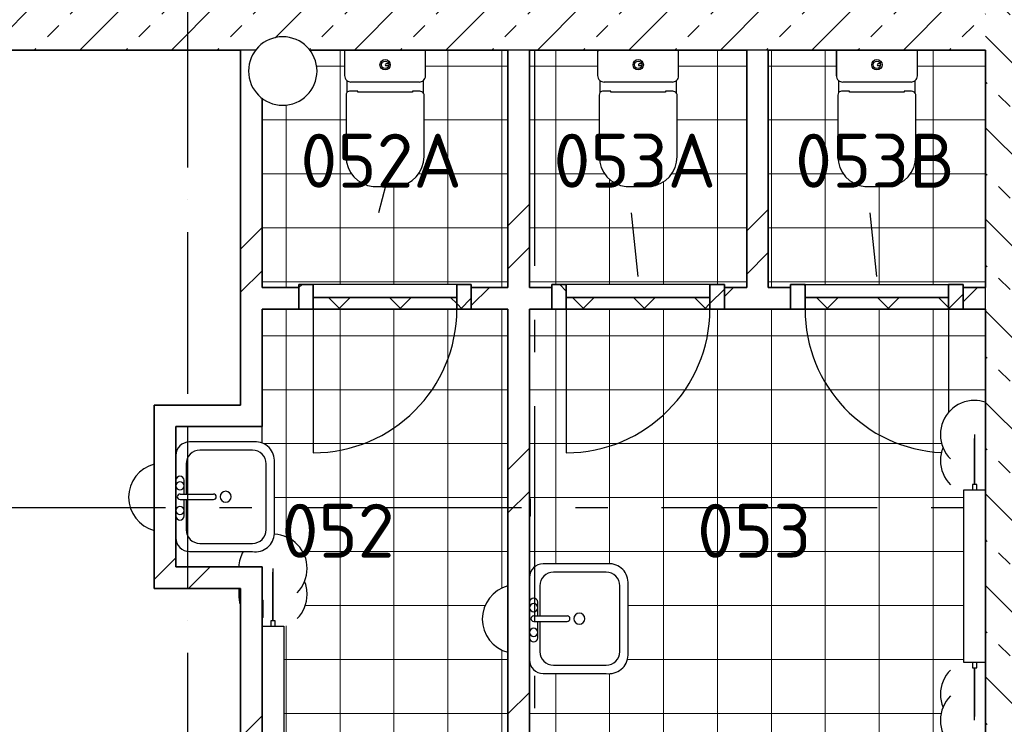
# Model space of a CAD drawing. Header units: millimetres. Extents: x -285236 to 84130, y -470 to 79511.
# Tile 166 of 192: x 4241 to 8806, y 51738 to 55003. Entities that reach past the tile are written whole.
import ezdxf

# ---------------------------------------------------------------- set-up
doc = ezdxf.new("R2010")
doc.units = ezdxf.units.MM
doc.linetypes.add('NLRS_stramien', pattern=[1650, 1000, -250, 150, -250])
doc.linetypes.add('SW_doorsnedelijn', pattern=[1950, 750, -150, 0, -150, 750, -150])
doc.layers.add('XREF', color=254, linetype='Continuous')
doc.styles.add('ISOCPEUR_1', font='isocpeur.ttf', dxfattribs={"height": 250})
pattern_1 = [(45, (-29374, 17038.6), (-565.685, 565.685), []), (45, (-29174, 17038.6), (-565.685, 565.685), [])]
pattern_2 = [(45, (-29374, 17038.6), (-565.685, 565.685), []), (45, (-29174, 17038.6), (-565.685, 565.685), [])]
pattern_3 = [(0, (-29773.96, 17038.63), (0, 250), []), (90, (-29773.96, 17038.63), (-250, 2e-14), [])]
pattern_4 = [(45, (-29773.96, 17038.63), (-141.42136, 141.42136), []), (135, (-29773.96, 17038.63), (-141.42136, -141.42136), [])]
pattern_5 = [(45, (-29773.96, 17038.63), (-141.42136, 141.42136), []), (135, (-29773.96, 17038.63), (-141.42136, -141.42136), [])]
pattern_6 = [(45, (-29773.96, 17038.63), (-141.42136, 141.42136), []), (135, (-29773.96, 17038.63), (-141.42136, -141.42136), [])]

msp = doc.modelspace()

# ---------------------------------------------------------------- hatches: boundary and pattern name
at = {"layer": 'XREF', "lineweight": 9}
h = msp.add_hatch(dxfattribs=at)
h.set_pattern_fill('FP_14', color=256, angle=45, style=0, pattern_type=2)
h.set_pattern_definition([(135, (8938.87, 54282.6), (-212.132, -212.132), []), (135, (8938.87, 54494.74), (-212.132, -212.132), [75, -75])])
h.paths.add_polyline_path([(8938.8696, 51052.6047), (8938.8696, 57512.6047), (8718.8696, 57512.6047), (8718.8696, 51052.6047)])
h = msp.add_hatch(dxfattribs=at)
h.set_pattern_fill('FP_10', color=256, angle=-315, style=0, pattern_type=2)
h.set_pattern_definition([(225, (2618.87, 55082.6), (212.132, -212.132), []), (225, (2406.74, 55082.6), (212.132, -212.132), [75, -75])])
h.paths.add_polyline_path([(5336.8323, 54862.6047), (5348.3147, 54877.5688), (5381.1929, 54902.7971), (5419.4803, 54918.6563), (5460.5679, 54924.0655), (5501.6554, 54918.6563), (5539.9429, 54902.7971), (5573.7882, 54876.3083), (5584.3034, 54862.6047), (8718.8696, 54862.6047), (8718.8696, 55082.6047), (2493.3696, 55082.6047), (2493.3696, 54862.6047), (5323.0863, 54862.6047)])
h.paths.add_polyline_path([(628.8696, 54862.6047), (838.3696, 54862.6047), (838.3696, 55082.6047), (286.3696, 55082.6047), (286.3696, 54862.6047), (408.8696, 54862.6047)])
h.paths.add_polyline_path([(-1376.1014, 54862.6047), (-1268.6304, 54862.6047), (-1268.6304, 55082.6047), (-1604.1304, 55082.6047), (-1604.1304, 54862.6047), (-1482.1304, 54862.6047)])
h.paths.add_polyline_path([(-3461.8181, 54862.6047), (-3359.1304, 54862.6047), (-3359.1304, 55082.6047), (-3481.1304, 55082.6047), (-3481.1304, 54862.6047)])
h = msp.add_hatch(dxfattribs=at)
h.set_pattern_fill('FP_8', color=256, angle=45, style=0, pattern_type=2)
h.set_pattern_definition(pattern_1)
h.paths.add_polyline_path([(5305.4132, 53117.6047), (5364.8696, 53117.6047), (5364.8696, 54640.3593), (5348.3147, 54653.0623), (5323.0863, 54685.9405), (5307.2271, 54724.228), (5301.8179, 54765.3155), (5307.2271, 54806.4031), (5323.0863, 54844.6905), (5336.8323, 54862.6047), (5264.8696, 54862.6047), (5264.8696, 53117.6047)])
h = msp.add_hatch(dxfattribs=at)
h.set_pattern_fill('FP_111', color=256, style=0, pattern_type=2)
h.set_pattern_definition(pattern_3)
h.paths.add_polyline_path([(5573.6197, 51052.6047), (6504.8696, 51052.6047), (6504.8696, 52072.0898), (6503.5321, 52072.2659), (6465.2447, 52088.1251), (6432.3665, 52113.3534), (6407.1381, 52146.2316), (6391.2789, 52184.5191), (6385.8697, 52225.6066), (6391.2789, 52266.6941), (6407.1381, 52304.9816), (6432.3665, 52337.8598), (6465.2447, 52363.0881), (6504.8696, 52379.7195), (6504.8696, 53662.6047), (5364.8696, 53662.6047), (5364.8696, 53041.3342), (5381.4212, 53033.2512), (5397.732, 53019.7097), (5410.3802, 53002.6967), (5418.6489, 52983.1763), (5422.0696, 52962.2546), (5422.0696, 52617.9709), (5455.9572, 52613.5096), (5494.2447, 52597.6504), (5527.1229, 52572.422), (5552.7402, 52538.6047), (5568.5181, 52498.9188), (5573.6197, 52460.1688), (5568.2104, 52419.0813), (5560.3766, 52400.1688), (5568.2104, 52381.2563), (5573.6197, 52340.1688), (5568.2104, 52299.0813), (5552.3512, 52260.7938), (5527.1229, 52227.9156), (5494.2447, 52202.6873), (5464.8697, 52190.5198), (5464.8697, 51406.5827), (5494.2447, 51394.4151), (5527.1229, 51369.1868), (5552.3512, 51336.3086), (5568.5181, 51295.6836), (5573.6197, 51256.9336), (5568.2104, 51215.8461), (5560.3766, 51196.9336), (5568.2104, 51178.0211), (5573.6197, 51136.9336), (5568.2104, 51095.8461), (5552.3512, 51057.5586), (5548.5499, 51052.6047), (5571.8696, 51052.6047)])
h.paths.add_polyline_path([(8306.4268, 51052.6047), (8718.8696, 51052.6047), (8718.8696, 51607.5119), (8709.9572, 51603.8203), (8668.8697, 51598.411), (8627.7821, 51603.8203), (8589.4947, 51619.6795), (8556.6165, 51644.9078), (8531.3881, 51677.786), (8515.5289, 51716.0735), (8510.1197, 51757.161), (8515.5289, 51798.2485), (8523.3627, 51817.161), (8515.5289, 51836.0735), (8510.1197, 51877.161), (8515.5289, 51918.2485), (8531.3881, 51956.536), (8556.6165, 51989.4142), (8589.4947, 52014.6425), (8618.8697, 52026.81), (8618.8697, 52810.7472), (8589.4947, 52822.9147), (8556.6165, 52848.143), (8531.3881, 52881.0212), (8515.5289, 52919.3087), (8510.1197, 52960.3962), (8515.5289, 53001.4837), (8523.3627, 53020.3962), (8515.468, 53039.7712), (8510.1197, 53080.3962), (8515.5289, 53121.4837), (8531.3881, 53159.7712), (8556.6165, 53192.6494), (8589.4947, 53217.8777), (8627.7821, 53233.7369), (8668.8697, 53239.1462), (8709.9572, 53233.7369), (8718.8696, 53230.0453), (8718.8696, 53662.6047), (6604.8696, 53662.6047), (6604.8696, 52782.6047), (6609.8697, 52782.6047), (6609.8697, 52702.6047), (6604.8697, 52702.6047), (6604.8696, 52418.1047), (6607.0334, 52434.5397), (6613.377, 52449.8547), (6623.4684, 52463.006), (6636.6196, 52473.0973), (6651.9346, 52479.441), (6668.3696, 52481.6047), (6983.8826, 52481.6047), (7002.3719, 52477.554), (7021.4212, 52468.2512), (7037.732, 52454.7097), (7050.3802, 52437.6967), (7058.6489, 52418.1763), (7062.0696, 52397.2546), (7062.0696, 52057.9547), (7058.6489, 52037.0331), (7050.3802, 52017.5127), (7037.732, 52000.4997), (7021.4212, 51986.9581), (7002.3719, 51977.6554), (6981.6635, 51973.1185), (6960.4696, 51973.6047), (6668.3696, 51973.6047), (6651.9346, 51975.7684), (6636.6196, 51982.1121), (6623.4684, 51992.2034), (6613.377, 52005.3547), (6607.0334, 52020.6697), (6604.8696, 52037.1047), (6604.8696, 51052.6047), (7950.3125, 51052.6047), (7950.3125, 51154.2047), (7975.7125, 51154.2047), (8004.0499, 51189.9866), (8040.5632, 51217.375), (8082.8463, 51234.565), (8128.1125, 51240.4237), (8173.3787, 51234.565), (8215.6617, 51217.375), (8252.1751, 51189.9866), (8280.5125, 51154.2047), (8306.4268, 51154.2047)])
h.paths.add_polyline_path([(5364.8696, 53762.6047), (5534.8696, 53762.6047), (5534.8696, 53776.6047), (6334.8696, 53776.6047), (6334.8696, 53762.6047), (6504.8696, 53762.6047), (6504.8696, 54862.6047), (6116.7818, 54862.5058), (6122.595, 54858.0129), (6122.7268, 54856.8872), (6121.8435, 54736.721), (6118.02, 54727.7745), (6113.3527, 54721.9187), (6112.5477, 54721.0336), (6112.5477, 54663.2845), (6115.6616, 54654.3696), (6115.6616, 54369.1976), (6111.502, 54335.3858), (6099.2714, 54303.5904), (6079.699, 54275.7074), (6053.952, 54253.3996), (6023.566, 54237.9975), (5990.3529, 54230.4194), (5879.6135, 54230.4194), (5846.3791, 54238.0195), (5815.9781, 54253.4491), (5790.224, 54275.7877), (5770.6529, 54303.7029), (5758.4321, 54335.5297), (5754.2906, 54369.3696), (5754.6609, 54658.4071), (5757.5494, 54665.948), (5757.4433, 54721.9187), (5753.0129, 54726.6699), (5749.7331, 54732.2052), (5747.764, 54737.8334), (5747.0126, 54744.5076), (5747.9666, 54859.6047), (5752.9916, 54862.6047), (5584.3034, 54862.6047), (5598.0494, 54844.6905), (5613.9086, 54806.4031), (5619.3179, 54765.3155), (5613.9086, 54724.228), (5598.0494, 54685.9405), (5572.8211, 54653.0623), (5539.9429, 54627.834), (5501.6554, 54611.9748), (5460.5679, 54606.5655), (5419.4803, 54611.9748), (5381.1929, 54627.834), (5364.8696, 54640.3593), (5364.8696, 54122.9948)])
h.paths.add_polyline_path([(7508.3696, 53762.6047), (7611.8696, 53762.6047), (7611.8696, 54862.6047), (7290.2818, 54862.5058), (7296.095, 54858.0129), (7296.2268, 54856.8872), (7295.3435, 54736.721), (7291.52, 54727.7745), (7286.8527, 54721.9187), (7286.0477, 54721.0336), (7286.0477, 54663.2845), (7289.1616, 54654.3696), (7289.1616, 54369.1976), (7285.002, 54335.3858), (7272.7714, 54303.5904), (7253.199, 54275.7074), (7227.452, 54253.3996), (7197.066, 54237.9975), (7163.8529, 54230.4194), (7053.1135, 54230.4194), (7019.8791, 54238.0195), (6989.4781, 54253.4491), (6963.724, 54275.7877), (6944.1529, 54303.7029), (6931.9321, 54335.5297), (6927.7906, 54369.3696), (6928.1609, 54658.4071), (6931.0494, 54665.948), (6930.9433, 54721.9187), (6926.5129, 54726.6699), (6923.2331, 54732.2052), (6921.264, 54737.8334), (6920.5126, 54744.5076), (6921.4666, 54859.6047), (6926.4916, 54862.6047), (6604.8696, 54862.6047), (6604.8696, 53762.6047), (6708.3696, 53762.6047), (6708.3696, 53776.6047), (7508.3696, 53776.6047)])
h.paths.add_polyline_path([(7711.8696, 53762.6047), (7815.3696, 53762.6047), (7815.3696, 53776.6047), (8615.3696, 53776.6047), (8615.3696, 53762.6047), (8718.8696, 53762.6047), (8718.8696, 54862.6047), (8397.2818, 54862.5058), (8403.095, 54858.0129), (8403.2268, 54856.8872), (8402.3435, 54736.721), (8398.52, 54727.7745), (8393.8527, 54721.9187), (8393.0477, 54721.0336), (8393.0477, 54663.2845), (8396.1616, 54654.3696), (8396.1616, 54369.1976), (8392.002, 54335.3858), (8379.7714, 54303.5904), (8360.199, 54275.7074), (8334.452, 54253.3996), (8304.066, 54237.9975), (8270.8529, 54230.4194), (8160.1135, 54230.4194), (8126.8791, 54238.0195), (8096.4781, 54253.4491), (8070.724, 54275.7877), (8051.1529, 54303.7029), (8038.9321, 54335.5297), (8034.7906, 54369.3696), (8035.1609, 54658.4071), (8038.0494, 54665.948), (8037.9433, 54721.9187), (8033.5129, 54726.6699), (8030.2331, 54732.2052), (8028.264, 54737.8334), (8027.5126, 54744.5076), (8028.4666, 54859.6047), (8033.4916, 54862.6047), (7711.8696, 54862.6047), (7711.8696, 53776.6047)])
h = msp.add_hatch(dxfattribs=at)
h.set_pattern_fill('FP_111', color=256, style=0, pattern_type=2)
h.set_pattern_definition(pattern_3)
h.paths.add_polyline_path([(5573.6197, 51052.6047), (6504.8696, 51052.6047), (6504.8696, 52072.0898), (6503.5321, 52072.2659), (6465.2447, 52088.1251), (6432.3665, 52113.3534), (6407.1381, 52146.2316), (6391.2789, 52184.5191), (6385.8697, 52225.6066), (6391.2789, 52266.6941), (6407.1381, 52304.9816), (6432.3665, 52337.8598), (6465.2447, 52363.0881), (6504.8696, 52379.7195), (6504.8696, 53662.6047), (5364.8696, 53662.6047), (5364.8696, 53041.3342), (5381.4212, 53033.2512), (5397.732, 53019.7097), (5410.3802, 53002.6967), (5418.6489, 52983.1763), (5422.0696, 52962.2546), (5422.0696, 52617.9709), (5455.9572, 52613.5096), (5494.2447, 52597.6504), (5527.1229, 52572.422), (5552.7402, 52538.6047), (5568.5181, 52498.9188), (5573.6197, 52460.1688), (5568.2104, 52419.0813), (5560.3766, 52400.1688), (5568.2104, 52381.2563), (5573.6197, 52340.1688), (5568.2104, 52299.0813), (5552.3512, 52260.7938), (5527.1229, 52227.9156), (5494.2447, 52202.6873), (5464.8697, 52190.5198), (5464.8697, 51406.5827), (5494.2447, 51394.4151), (5527.1229, 51369.1868), (5552.3512, 51336.3086), (5568.5181, 51295.6836), (5573.6197, 51256.9336), (5568.2104, 51215.8461), (5560.3766, 51196.9336), (5568.2104, 51178.0211), (5573.6197, 51136.9336), (5568.2104, 51095.8461), (5552.3512, 51057.5586), (5548.5499, 51052.6047), (5571.8696, 51052.6047)])
h.paths.add_polyline_path([(8306.4268, 51052.6047), (8718.8696, 51052.6047), (8718.8696, 51607.5119), (8709.9572, 51603.8203), (8668.8697, 51598.411), (8627.7821, 51603.8203), (8589.4947, 51619.6795), (8556.6165, 51644.9078), (8531.3881, 51677.786), (8515.5289, 51716.0735), (8510.1197, 51757.161), (8515.5289, 51798.2485), (8523.3627, 51817.161), (8515.5289, 51836.0735), (8510.1197, 51877.161), (8515.5289, 51918.2485), (8531.3881, 51956.536), (8556.6165, 51989.4142), (8589.4947, 52014.6425), (8618.8697, 52026.81), (8618.8697, 52810.7472), (8589.4947, 52822.9147), (8556.6165, 52848.143), (8531.3881, 52881.0212), (8515.5289, 52919.3087), (8510.1197, 52960.3962), (8515.5289, 53001.4837), (8523.3627, 53020.3962), (8515.468, 53039.7712), (8510.1197, 53080.3962), (8515.5289, 53121.4837), (8531.3881, 53159.7712), (8556.6165, 53192.6494), (8589.4947, 53217.8777), (8627.7821, 53233.7369), (8668.8697, 53239.1462), (8709.9572, 53233.7369), (8718.8696, 53230.0453), (8718.8696, 53662.6047), (6604.8696, 53662.6047), (6604.8696, 52782.6047), (6609.8697, 52782.6047), (6609.8697, 52702.6047), (6604.8697, 52702.6047), (6604.8696, 52418.1047), (6607.0334, 52434.5397), (6613.377, 52449.8547), (6623.4684, 52463.006), (6636.6196, 52473.0973), (6651.9346, 52479.441), (6668.3696, 52481.6047), (6983.8826, 52481.6047), (7002.3719, 52477.554), (7021.4212, 52468.2512), (7037.732, 52454.7097), (7050.3802, 52437.6967), (7058.6489, 52418.1763), (7062.0696, 52397.2546), (7062.0696, 52057.9547), (7058.6489, 52037.0331), (7050.3802, 52017.5127), (7037.732, 52000.4997), (7021.4212, 51986.9581), (7002.3719, 51977.6554), (6981.6635, 51973.1185), (6960.4696, 51973.6047), (6668.3696, 51973.6047), (6651.9346, 51975.7684), (6636.6196, 51982.1121), (6623.4684, 51992.2034), (6613.377, 52005.3547), (6607.0334, 52020.6697), (6604.8696, 52037.1047), (6604.8696, 51052.6047), (7950.3125, 51052.6047), (7950.3125, 51154.2047), (7975.7125, 51154.2047), (8004.0499, 51189.9866), (8040.5632, 51217.375), (8082.8463, 51234.565), (8128.1125, 51240.4237), (8173.3787, 51234.565), (8215.6617, 51217.375), (8252.1751, 51189.9866), (8280.5125, 51154.2047), (8306.4268, 51154.2047)])
h.paths.add_polyline_path([(5364.8696, 53762.6047), (5534.8696, 53762.6047), (5534.8696, 53776.6047), (6334.8696, 53776.6047), (6334.8696, 53762.6047), (6504.8696, 53762.6047), (6504.8696, 54862.6047), (6116.7818, 54862.5058), (6122.595, 54858.0129), (6122.7268, 54856.8872), (6121.8435, 54736.721), (6118.02, 54727.7745), (6113.3527, 54721.9187), (6112.5477, 54721.0336), (6112.5477, 54663.2845), (6115.6616, 54654.3696), (6115.6616, 54369.1976), (6111.502, 54335.3858), (6099.2714, 54303.5904), (6079.699, 54275.7074), (6053.952, 54253.3996), (6023.566, 54237.9975), (5990.3529, 54230.4194), (5879.6135, 54230.4194), (5846.3791, 54238.0195), (5815.9781, 54253.4491), (5790.224, 54275.7877), (5770.6529, 54303.7029), (5758.4321, 54335.5297), (5754.2906, 54369.3696), (5754.6609, 54658.4071), (5757.5494, 54665.948), (5757.4433, 54721.9187), (5753.0129, 54726.6699), (5749.7331, 54732.2052), (5747.764, 54737.8334), (5747.0126, 54744.5076), (5747.9666, 54859.6047), (5752.9916, 54862.6047), (5584.3034, 54862.6047), (5598.0494, 54844.6905), (5613.9086, 54806.4031), (5619.3179, 54765.3155), (5613.9086, 54724.228), (5598.0494, 54685.9405), (5572.8211, 54653.0623), (5539.9429, 54627.834), (5501.6554, 54611.9748), (5460.5679, 54606.5655), (5419.4803, 54611.9748), (5381.1929, 54627.834), (5364.8696, 54640.3593), (5364.8696, 54122.9948)])
h.paths.add_polyline_path([(7508.3696, 53762.6047), (7611.8696, 53762.6047), (7611.8696, 54862.6047), (7290.2818, 54862.5058), (7296.095, 54858.0129), (7296.2268, 54856.8872), (7295.3435, 54736.721), (7291.52, 54727.7745), (7286.8527, 54721.9187), (7286.0477, 54721.0336), (7286.0477, 54663.2845), (7289.1616, 54654.3696), (7289.1616, 54369.1976), (7285.002, 54335.3858), (7272.7714, 54303.5904), (7253.199, 54275.7074), (7227.452, 54253.3996), (7197.066, 54237.9975), (7163.8529, 54230.4194), (7053.1135, 54230.4194), (7019.8791, 54238.0195), (6989.4781, 54253.4491), (6963.724, 54275.7877), (6944.1529, 54303.7029), (6931.9321, 54335.5297), (6927.7906, 54369.3696), (6928.1609, 54658.4071), (6931.0494, 54665.948), (6930.9433, 54721.9187), (6926.5129, 54726.6699), (6923.2331, 54732.2052), (6921.264, 54737.8334), (6920.5126, 54744.5076), (6921.4666, 54859.6047), (6926.4916, 54862.6047), (6604.8696, 54862.6047), (6604.8696, 53762.6047), (6708.3696, 53762.6047), (6708.3696, 53776.6047), (7508.3696, 53776.6047)])
h.paths.add_polyline_path([(7711.8696, 53762.6047), (7815.3696, 53762.6047), (7815.3696, 53776.6047), (8615.3696, 53776.6047), (8615.3696, 53762.6047), (8718.8696, 53762.6047), (8718.8696, 54862.6047), (8397.2818, 54862.5058), (8403.095, 54858.0129), (8403.2268, 54856.8872), (8402.3435, 54736.721), (8398.52, 54727.7745), (8393.8527, 54721.9187), (8393.0477, 54721.0336), (8393.0477, 54663.2845), (8396.1616, 54654.3696), (8396.1616, 54369.1976), (8392.002, 54335.3858), (8379.7714, 54303.5904), (8360.199, 54275.7074), (8334.452, 54253.3996), (8304.066, 54237.9975), (8270.8529, 54230.4194), (8160.1135, 54230.4194), (8126.8791, 54238.0195), (8096.4781, 54253.4491), (8070.724, 54275.7877), (8051.1529, 54303.7029), (8038.9321, 54335.5297), (8034.7906, 54369.3696), (8035.1609, 54658.4071), (8038.0494, 54665.948), (8037.9433, 54721.9187), (8033.5129, 54726.6699), (8030.2331, 54732.2052), (8028.264, 54737.8334), (8027.5126, 54744.5076), (8028.4666, 54859.6047), (8033.4916, 54862.6047), (7711.8696, 54862.6047), (7711.8696, 53776.6047)])
h = msp.add_hatch(dxfattribs=at)
h.set_pattern_fill('FP_6', color=256, angle=45, style=0, pattern_type=2)
h.set_pattern_definition([(45, (-29374, 17038.6), (-565.685, 565.685), []), (45, (-29174, 17038.6), (-565.685, 565.685), [])])
h.paths.add_polyline_path([(6557.8748, 51052.6047), (6604.8696, 51052.6047), (6604.8696, 54862.6047), (6504.8696, 54862.6047), (6504.8696, 51052.6047)])
h = msp.add_hatch(dxfattribs=at)
h.set_pattern_fill('FP_6', color=256, angle=45, style=0, pattern_type=2)
h.set_pattern_definition(pattern_2)
h.paths.add_polyline_path([(7611.8696, 53762.6047), (7711.8696, 53762.6047), (7711.8696, 54862.6047), (7611.8696, 54862.6047), (7611.8696, 54709.6618)])
h = msp.add_hatch(dxfattribs=at)
h.set_pattern_fill('FP_8', color=256, angle=45, style=0, pattern_type=2)
h.set_pattern_definition(pattern_1)
h.paths.add_polyline_path([(7508.3696, 53662.6047), (7815.3696, 53662.6047), (7815.3696, 53762.6047), (7508.3696, 53762.6047), (7508.3696, 53716.6047)])
h.paths.add_polyline_path([(6708.3696, 53662.6047), (6708.3696, 53762.6047), (6604.8696, 53762.6047), (6604.8696, 53662.6047)])
h.paths.add_polyline_path([(8718.8696, 53662.6047), (8718.8696, 53762.6047), (8615.3696, 53762.6047), (8615.3696, 53662.6047)])
h.paths.add_polyline_path([(6334.8696, 53662.6047), (6504.8696, 53662.6047), (6504.8696, 53762.6047), (6334.8696, 53762.6047), (6334.8696, 53716.6047)])
h.paths.add_polyline_path([(5364.8696, 53662.6047), (5534.8696, 53662.6047), (5534.8696, 53762.6047), (5364.8696, 53762.6047), (5364.8696, 53716.6047)])
h = msp.add_hatch(dxfattribs=at)
h.set_pattern_fill('FP_156', color=256, angle=180, style=0, pattern_type=2)
h.set_pattern_definition(pattern_4)
h.paths.add_polyline_path([(6267.8696, 53662.6047), (6334.8696, 53662.6047), (6334.8696, 53776.6047), (6267.8696, 53776.6047), (6267.8696, 53716.6047)])
h.paths.add_polyline_path([(5601.8696, 53662.6047), (5601.8696, 53776.6047), (5534.8696, 53776.6047), (5534.8696, 53662.6047)])
h = msp.add_hatch(dxfattribs=at)
h.set_pattern_fill('FP_229', color=256, angle=180, style=0, pattern_type=2)
h.set_pattern_definition(pattern_6)
h.paths.add_polyline_path([(7508.3696, 53662.6047), (7508.3696, 53776.6047), (7441.3696, 53776.6047), (7441.3696, 53662.6047)])
h.paths.add_polyline_path([(6775.3696, 53662.6047), (6775.3696, 53776.6047), (6708.3696, 53776.6047), (6708.3696, 53662.6047)])
h = msp.add_hatch(dxfattribs=at)
h.set_pattern_fill('FP_157', color=256, style=0, pattern_type=2)
h.set_pattern_definition(pattern_5)
h.paths.add_polyline_path([(8548.3696, 53662.6047), (8615.3696, 53662.6047), (8615.3696, 53776.6047), (8548.3696, 53776.6047), (8548.3696, 53716.6047)])
h.paths.add_polyline_path([(7882.3696, 53662.6047), (7882.3696, 53776.6047), (7815.3696, 53776.6047), (7815.3696, 53662.6047)])
h = msp.add_hatch(dxfattribs=at)
h.set_pattern_fill('FP_156', color=256, angle=180, style=0, pattern_type=2)
h.set_pattern_definition(pattern_4)
h.paths.add_polyline_path([(6267.8696, 53662.6047), (6267.8696, 53716.6047), (5601.8696, 53716.6047), (5601.8696, 53662.6047), (5722.9004, 53662.6047)])
h = msp.add_hatch(dxfattribs=at)
h.set_pattern_fill('FP_229', color=256, angle=180, style=0, pattern_type=2)
h.set_pattern_definition(pattern_6)
h.paths.add_polyline_path([(7441.3696, 53662.6047), (7441.3696, 53716.6047), (6775.3696, 53716.6047), (6775.3696, 53662.6047)])
h = msp.add_hatch(dxfattribs=at)
h.set_pattern_fill('FP_157', color=256, style=0, pattern_type=2)
h.set_pattern_definition(pattern_5)
h.paths.add_polyline_path([(8227.8237, 53662.6047), (8548.3696, 53662.6047), (8548.3696, 53716.6047), (7882.3696, 53716.6047), (7882.3696, 53662.6047)])
h = msp.add_hatch(dxfattribs=at)
h.set_pattern_fill('FP_6', color=256, angle=45, style=0, pattern_type=2)
h.set_pattern_definition(pattern_2)
h.paths.add_polyline_path([(4964.8696, 52367.6047), (4964.8696, 53117.6047), (4864.8696, 53117.6047), (4864.8696, 52367.6047), (4887.926, 52367.6047)])
h = msp.add_hatch(dxfattribs=at)
h.set_pattern_fill('FP_7', color=256, angle=45, style=0, pattern_type=2)
h.set_pattern_definition(pattern_2)
h.paths.add_polyline_path([(4964.8696, 52367.6047), (5364.8696, 52367.6047), (5364.8696, 52467.6047), (4964.8696, 52467.6047)])
h = msp.add_hatch(dxfattribs=at)
h.set_pattern_fill('FP_6', color=256, angle=45, style=0, pattern_type=2)
h.set_pattern_definition(pattern_2)
h.paths.add_polyline_path([(5264.8696, 51052.6047), (5364.8696, 51052.6047), (5364.8696, 52367.6047), (5264.8696, 52367.6047), (5264.8696, 51173.5931)])

# ---------------------------------------------------------------- linework, layer by layer
at = {"layer": 'XREF', "linetype": 'SW_doorsnedelijn'}
msp.add_line((5018.9134, 78470.2365), (5018.9134, 9889.9349), dxfattribs=at)
at = {"layer": 'XREF', "linetype": 'NLRS_stramien'}
for p, q in [((6627.8696, 77962.7572), (6627.8696, 8370.0218)), ((-47232.6128, 52742.6047), (64223.889, 52742.6047))]:
    msp.add_line(p, q, dxfattribs=at)
at = {"layer": 'XREF', "lineweight": 35}
for p, q in [((2493.3696, 54862.6047), (5264.8696, 54862.6047)), ((5264.8696, 54862.6047), (5264.8696, 53217.6047)), ((5584.3034, 54862.6047), (6504.8696, 54862.6047)), ((6504.8696, 54862.6047), (6504.8696, 53762.6047)), ((6604.8696, 54862.6047), (7611.8696, 54862.6047)), ((6604.8696, 53762.6047), (6604.8696, 54862.6047)), ((7611.8696, 54862.6047), (7611.8696, 53762.6047)), ((7711.8696, 54862.6047), (8718.8696, 54862.6047)), ((7711.8696, 53762.6047), (7711.8696, 54862.6047)), ((8718.8696, 54862.6047), (8718.8696, 53762.6047)), ((5364.8696, 53762.6047), (5364.8696, 54640.3593)), ((5534.8696, 53762.6047), (5364.8696, 53762.6047)), ((5534.8696, 53776.6047), (5534.8696, 53662.6047)), ((5601.8696, 53776.6047), (5534.8696, 53776.6047)), ((5534.8696, 53662.6047), (5534.8696, 53762.6047)), ((5601.8696, 53662.6047), (5601.8696, 53776.6047)), ((6334.8696, 53776.6047), (6267.8696, 53776.6047)), ((6267.8696, 53776.6047), (6267.8696, 53662.6047)), ((6334.8696, 53662.6047), (6334.8696, 53776.6047)), ((6504.8696, 53762.6047), (6334.8696, 53762.6047)), ((6334.8696, 53762.6047), (6334.8696, 53662.6047)), ((6708.3696, 53762.6047), (6604.8696, 53762.6047)), ((6708.3696, 53776.6047), (6708.3696, 53662.6047)), ((6775.3696, 53776.6047), (6708.3696, 53776.6047)), ((6708.3696, 53662.6047), (6708.3696, 53762.6047)), ((6775.3696, 53662.6047), (6775.3696, 53776.6047)), ((7508.3696, 53776.6047), (7441.3696, 53776.6047)), ((7441.3696, 53776.6047), (7441.3696, 53662.6047)), ((7508.3696, 53662.6047), (7508.3696, 53776.6047)), ((7611.8696, 53762.6047), (7508.3696, 53762.6047)), ((7508.3696, 53762.6047), (7508.3696, 53662.6047)), ((7815.3696, 53762.6047), (7711.8696, 53762.6047)), ((7815.3696, 53776.6047), (7882.3696, 53776.6047)), ((7815.3696, 53662.6047), (7815.3696, 53776.6047)), ((7815.3696, 53662.6047), (7815.3696, 53762.6047)), ((7882.3696, 53776.6047), (7882.3696, 53662.6047)), ((8548.3696, 53776.6047), (8615.3696, 53776.6047)), ((8548.3696, 53662.6047), (8548.3696, 53776.6047)), ((8615.3696, 53776.6047), (8615.3696, 53662.6047)), ((8718.8696, 53762.6047), (8615.3696, 53762.6047)), ((8615.3696, 53762.6047), (8615.3696, 53662.6047)), ((6267.8696, 53716.6047), (5601.8696, 53716.6047)), ((5601.8696, 53716.6047), (5601.8696, 53662.6047)), ((6267.8696, 53662.6047), (6267.8696, 53716.6047)), ((7441.3696, 53716.6047), (6775.3696, 53716.6047)), ((6775.3696, 53716.6047), (6775.3696, 53662.6047)), ((7441.3696, 53662.6047), (7441.3696, 53716.6047)), ((7882.3696, 53716.6047), (8548.3696, 53716.6047)), ((7882.3696, 53662.6047), (7882.3696, 53716.6047)), ((8548.3696, 53716.6047), (8548.3696, 53662.6047)), ((5364.8696, 53117.6047), (5364.8696, 53662.6047)), ((5364.8696, 53662.6047), (5534.8696, 53662.6047)), ((5534.8696, 53662.6047), (5601.8696, 53662.6047)), ((5601.8696, 53662.6047), (6267.8696, 53662.6047)), ((6267.8696, 53662.6047), (6334.8696, 53662.6047)), ((6334.8696, 53662.6047), (6504.8696, 53662.6047)), ((6504.8696, 53662.6047), (6504.8696, 51052.6047)), ((6604.8696, 51052.6047), (6604.8696, 53662.6047)), ((6604.8696, 53662.6047), (6708.3696, 53662.6047)), ((6708.3696, 53662.6047), (6775.3696, 53662.6047)), ((6775.3696, 53662.6047), (7441.3696, 53662.6047)), ((7441.3696, 53662.6047), (7508.3696, 53662.6047)), ((7508.3696, 53662.6047), (7815.3696, 53662.6047)), ((7882.3696, 53662.6047), (7815.3696, 53662.6047)), ((8548.3696, 53662.6047), (7882.3696, 53662.6047)), ((8615.3696, 53662.6047), (8548.3696, 53662.6047)), ((8615.3696, 53662.6047), (8718.8696, 53662.6047)), ((8718.8696, 53662.6047), (8718.8696, 51052.6047)), ((5264.8696, 53217.6047), (4864.8696, 53217.6047)), ((4864.8696, 53217.6047), (4864.8696, 52367.6047)), ((4964.8696, 53117.6047), (5364.8696, 53117.6047)), ((4964.8696, 52467.6047), (4964.8696, 53117.6047)), ((5364.8696, 52467.6047), (4964.8696, 52467.6047)), ((5364.8696, 51052.6047), (5364.8696, 52467.6047)), ((4864.8696, 52367.6047), (5264.8696, 52367.6047)), ((5264.8696, 52367.6047), (5264.8696, 51052.6047))]:
    msp.add_line(p, q, dxfattribs=at)
at = {"layer": 'XREF', "lineweight": 25}
for p, q in [((5336.8323, 54862.6047), (5264.8696, 54862.6047)), ((6604.8696, 54862.6047), (6504.8696, 54862.6047)), ((7711.8696, 54862.6047), (7611.8696, 54862.6047)), ((8718.8696, 53662.6047), (8718.8696, 53762.6047))]:
    msp.add_line(p, q, dxfattribs=at)
at = {"layer": 'XREF'}
for p, q in [((5747.0125, 54856.6439), (5747.0125, 54744.5076)), ((5747.0125, 54856.6439), (5747.0125, 54744.5076)), ((5747.0125, 54856.6439), (5747.0125, 54744.5076)), ((5747.0125, 54856.6439), (5747.0125, 54744.5076)), ((5747.1646, 54856.6118), (5747.1646, 54744.8303)), ((5747.1646, 54856.6118), (5747.1646, 54744.8303)), ((6122.7268, 54743.7218), (6122.7268, 54856.8872)), ((6122.7268, 54743.7218), (6122.7268, 54856.8872)), ((6920.5125, 54856.6439), (6920.5125, 54744.5076)), ((6920.5125, 54856.6439), (6920.5125, 54744.5076)), ((6920.5125, 54856.6439), (6920.5125, 54744.5076)), ((6920.5125, 54856.6439), (6920.5125, 54744.5076)), ((6920.6646, 54856.6118), (6920.6646, 54744.8303)), ((6920.6646, 54856.6118), (6920.6646, 54744.8303)), ((7296.2268, 54743.7218), (7296.2268, 54856.8872)), ((7296.2268, 54743.7218), (7296.2268, 54856.8872)), ((8027.5125, 54856.6439), (8027.5125, 54744.5076)), ((8027.5125, 54856.6439), (8027.5125, 54744.5076)), ((8027.5125, 54856.6439), (8027.5125, 54744.5076)), ((8027.5125, 54856.6439), (8027.5125, 54744.5076)), ((8027.6646, 54856.6118), (8027.6646, 54744.8303)), ((8027.6646, 54856.6118), (8027.6646, 54744.8303)), ((8403.2268, 54743.7218), (8403.2268, 54856.8872)), ((8403.2268, 54743.7218), (8403.2268, 54856.8872)), ((5951.7565, 54798.57), (5940.0562, 54798.57)), ((5951.7565, 54798.57), (5940.0562, 54798.57)), ((5940.0562, 54790.6933), (5951.766, 54790.6933)), ((5940.0562, 54790.6933), (5951.766, 54790.6933)), ((7125.2565, 54798.57), (7113.5562, 54798.57)), ((7125.2565, 54798.57), (7113.5562, 54798.57)), ((7113.5562, 54790.6933), (7125.266, 54790.6933)), ((7113.5562, 54790.6933), (7125.266, 54790.6933)), ((8232.2565, 54798.57), (8220.5562, 54798.57)), ((8232.2565, 54798.57), (8220.5562, 54798.57)), ((8220.5562, 54790.6933), (8232.266, 54790.6933)), ((8220.5562, 54790.6933), (8232.266, 54790.6933)), ((5757.5494, 54721.9187), (5757.5494, 54665.948)), ((5757.5494, 54721.9187), (5757.5494, 54665.948)), ((6094.3322, 54714.5222), (5776.7203, 54714.5222)), ((6094.3322, 54714.5222), (5776.7203, 54714.5222)), ((6112.5477, 54663.2845), (6112.5477, 54721.0336)), ((6112.5477, 54663.2845), (6112.5477, 54721.0336)), ((6931.0494, 54721.9187), (6931.0494, 54665.948)), ((6931.0494, 54721.9187), (6931.0494, 54665.948)), ((7267.8322, 54714.5222), (6950.2203, 54714.5222)), ((7267.8322, 54714.5222), (6950.2203, 54714.5222)), ((7286.0477, 54663.2845), (7286.0477, 54721.0336)), ((7286.0477, 54663.2845), (7286.0477, 54721.0336)), ((8038.0494, 54721.9187), (8038.0494, 54665.948)), ((8038.0494, 54721.9187), (8038.0494, 54665.948)), ((8374.8322, 54714.5222), (8057.2203, 54714.5222)), ((8374.8322, 54714.5222), (8057.2203, 54714.5222)), ((8393.0477, 54663.2845), (8393.0477, 54721.0336)), ((8393.0477, 54663.2845), (8393.0477, 54721.0336)), ((5754.2906, 54654.3696), (5754.2906, 54369.3696)), ((5754.2906, 54654.3696), (5754.2906, 54369.3696)), ((5807.9011, 54671.9207), (5775.3101, 54671.9207)), ((5807.9011, 54671.9207), (5775.3101, 54671.9207)), ((5807.9011, 54667.9448), (5807.9011, 54671.9207)), ((5807.9011, 54667.9448), (5807.9011, 54671.9207)), ((6062.0581, 54667.9448), (5807.9011, 54667.9448)), ((6062.0581, 54667.9448), (5807.9011, 54667.9448)), ((6096.3535, 54671.8967), (6062.0581, 54671.8967)), ((6062.0581, 54671.8967), (6062.0581, 54667.9448)), ((6096.3535, 54671.8967), (6062.0581, 54671.8967)), ((6062.0581, 54671.8967), (6062.0581, 54667.9448)), ((6115.6616, 54369.1976), (6115.6616, 54655.9783)), ((6115.6616, 54369.1976), (6115.6616, 54655.9783)), ((6927.7906, 54654.3696), (6927.7906, 54369.3696)), ((6927.7906, 54654.3696), (6927.7906, 54369.3696)), ((6981.4011, 54671.9207), (6948.8101, 54671.9207)), ((6981.4011, 54671.9207), (6948.8101, 54671.9207)), ((6981.4011, 54667.9448), (6981.4011, 54671.9207)), ((6981.4011, 54667.9448), (6981.4011, 54671.9207)), ((7235.5581, 54667.9448), (6981.4011, 54667.9448)), ((7235.5581, 54667.9448), (6981.4011, 54667.9448)), ((7269.8535, 54671.8967), (7235.5581, 54671.8967)), ((7235.5581, 54671.8967), (7235.5581, 54667.9448)), ((7269.8535, 54671.8967), (7235.5581, 54671.8967)), ((7235.5581, 54671.8967), (7235.5581, 54667.9448)), ((7289.1616, 54369.1976), (7289.1616, 54655.9783)), ((7289.1616, 54369.1976), (7289.1616, 54655.9783)), ((8034.7906, 54654.3696), (8034.7906, 54369.3696)), ((8034.7906, 54654.3696), (8034.7906, 54369.3696)), ((8088.4011, 54671.9207), (8055.8101, 54671.9207)), ((8088.4011, 54671.9207), (8055.8101, 54671.9207)), ((8088.4011, 54667.9448), (8088.4011, 54671.9207)), ((8088.4011, 54667.9448), (8088.4011, 54671.9207)), ((8342.5581, 54667.9448), (8088.4011, 54667.9448)), ((8342.5581, 54667.9448), (8088.4011, 54667.9448)), ((8376.8535, 54671.8967), (8342.5581, 54671.8967)), ((8342.5581, 54671.8967), (8342.5581, 54667.9448)), ((8376.8535, 54671.8967), (8342.5581, 54671.8967)), ((8342.5581, 54671.8967), (8342.5581, 54667.9448)), ((8396.1616, 54369.1976), (8396.1616, 54655.9783)), ((8396.1616, 54369.1976), (8396.1616, 54655.9783)), ((5879.6135, 54230.4194), (5990.3529, 54230.4194)), ((5879.6135, 54230.4194), (5990.3529, 54230.4194)), ((5938.8155, 54238.7547), (5904.2645, 54108.4695)), ((7053.1135, 54230.4194), (7163.8529, 54230.4194)), ((7053.1135, 54230.4194), (7163.8529, 54230.4194)), ((8160.1135, 54230.4194), (8270.8529, 54230.4194)), ((8160.1135, 54230.4194), (8270.8529, 54230.4194)), ((7108.3696, 53812.6047), (7077.7645, 54108.4695)), ((8215.3696, 53812.6047), (8184.7645, 54108.4695)), ((6267.8696, 53776.6047), (5601.8696, 53776.6047)), ((7441.3696, 53776.6047), (6775.3696, 53776.6047)), ((7882.3696, 53776.6047), (8548.3696, 53776.6047)), ((5601.8696, 53662.6047), (5601.8696, 52996.6047)), ((6775.3696, 53662.6047), (6775.3696, 52996.6047)), ((8548.3696, 53662.6047), (8548.3696, 53181.902)), ((5364.8696, 53041.3342), (5364.8696, 53117.6047)), ((8668.8697, 53080.3962), (8668.8697, 52921.6462)), ((8668.8697, 52849.9217), (8668.8697, 53062.9337)), ((5320.4696, 53046.6047), (5028.3696, 53046.6047)), ((5320.4696, 53008.5047), (5075.9946, 53008.5047)), ((5012.4946, 52945.0047), (5012.4946, 52805.3047)), ((5383.9696, 52640.2047), (5383.9696, 52945.0047)), ((5422.0696, 52622.9547), (5422.0696, 52962.2546)), ((8668.8697, 52921.6462), (8668.8697, 52849.9217)), ((8668.8697, 52921.6462), (8668.8697, 52849.9217)), ((5002.9696, 52805.3047), (5002.9696, 52868.8047)), ((8658.8697, 52849.9217), (8658.8697, 52824.9217)), ((8678.8697, 52849.9217), (8658.8697, 52849.9217)), ((8678.8697, 52824.9217), (8678.8697, 52849.9217)), ((4984.2703, 52805.3047), (5139.5494, 52805.3047)), ((8618.8697, 52024.9217), (8618.8697, 52824.9217)), ((8618.8697, 52824.9217), (8718.8696, 52824.9217)), ((4984.2703, 52779.9047), (5139.5494, 52779.9047)), ((5002.9696, 52703.7047), (5002.9696, 52779.9047)), ((5012.4946, 52779.9047), (5012.4946, 52640.2047)), ((5075.9946, 52576.7047), (5320.4696, 52576.7047)), ((5028.3696, 52538.6047), (5320.4696, 52538.6047)), ((6960.4696, 52481.6047), (6668.3696, 52481.6047)), ((5414.8697, 52460.1688), (5414.8697, 52301.4188)), ((5414.8697, 52217.4081), (5414.8697, 52442.7063)), ((6960.4696, 52443.5047), (6715.9946, 52443.5047)), ((6652.4946, 52380.0047), (6652.4946, 52240.3047)), ((7023.9696, 52075.2047), (7023.9696, 52380.0047)), ((7062.0696, 52057.9547), (7062.0696, 52397.2546)), ((5414.8697, 52217.4081), (5414.8697, 52301.4188)), ((5414.8697, 52301.4188), (5414.8697, 52217.4081)), ((6642.9696, 52240.3047), (6642.9696, 52303.8047)), ((6624.2703, 52240.3047), (6779.5494, 52240.3047)), ((5364.8697, 52192.4081), (5464.8697, 52192.4081)), ((5404.8697, 52217.4081), (5404.8697, 52192.4081)), ((5424.8697, 52217.4081), (5404.8697, 52217.4081)), ((5424.8697, 52192.4081), (5424.8697, 52217.4081)), ((5464.8697, 52192.4081), (5464.8697, 51392.4081)), ((6624.2703, 52214.9047), (6779.5494, 52214.9047)), ((6642.9696, 52138.7047), (6642.9696, 52214.9047)), ((6652.4946, 52214.9047), (6652.4946, 52075.2047)), ((6715.9946, 52011.7047), (6960.4696, 52011.7047)), ((8718.8696, 52024.9217), (8618.8697, 52024.9217)), ((8658.8697, 52024.9217), (8658.8697, 51999.9217)), ((8678.8697, 51999.9217), (8678.8697, 52024.9217)), ((6668.3696, 51973.6047), (6960.4696, 51973.6047)), ((8658.8697, 51999.9217), (8678.8697, 51999.9217)), ((8668.8697, 51999.9217), (8668.8697, 51915.911)), ((8668.8697, 51915.911), (8668.8697, 51999.9217)), ((8668.8697, 51999.9217), (8668.8697, 51774.6235)), ((8668.8697, 51757.161), (8668.8697, 51915.911))]:
    msp.add_line(p, q, dxfattribs=at)
at = {"layer": 'XREF', "lineweight": 9}
for p, q in [((6604.8697, 52782.6047), (6609.8697, 52782.6047)), ((6609.8697, 52782.6047), (6609.8697, 52702.6047)), ((6609.8697, 52702.6047), (6604.8697, 52702.6047)), ((5364.8697, 52313.0308), (5369.8697, 52313.0308)), ((5369.8697, 52313.0308), (5369.8697, 52233.0308)), ((5369.8697, 52233.0308), (5364.8697, 52233.0308))]:
    msp.add_line(p, q, dxfattribs=at)
at = {"layer": 'XREF'}
for centre, radius in [((5935.2269, 54794.6118), 23.9266), ((5935.2269, 54794.6118), 23.9266), ((5935.2269, 54794.6118), 16.997), ((5935.2269, 54794.6118), 16.997), ((7108.7269, 54794.6118), 23.9266), ((7108.7269, 54794.6118), 23.9266), ((7108.7269, 54794.6118), 16.997), ((7108.7269, 54794.6118), 16.997), ((8215.7269, 54794.6118), 23.9266), ((8215.7269, 54794.6118), 23.9266), ((8215.7269, 54794.6118), 16.997), ((8215.7269, 54794.6118), 16.997)]:
    msp.add_circle(centre, radius, dxfattribs=at)
for centre, radius, start, end in [((5460.5679, 54765.3155), 158.75, 90, 180), ((5460.5679, 54765.3155), 158.75, 0, 90), ((5753.0129, 54856.613), 6.0005, 90.6491435, 179.7043235), ((5753.0129, 54856.613), 6.0005, 90.6491435, 179.7043235), ((5753.0129, 54856.613), 6.0005, 90.6491435, 179.7043235), ((5753.0129, 54856.613), 6.0005, 90.6491435, 179.7043235), ((5753.1504, 54856.6118), 5.9858, 90, 180), ((5753.1504, 54856.6118), 5.9858, 90, 180), ((6117.0059, 54856.8872), 5.7209, 0, 93.4844442), ((6117.0059, 54856.8872), 5.7209, 0, 93.4844442), ((6116.5946, 54856.613), 6.0005, 17.6170448, 89.3508564), ((6116.5946, 54856.613), 6.0005, 17.6170572, 89.3508564), ((6116.5946, 54856.613), 6.0005, 17.6170448, 89.3508564), ((6116.5946, 54856.613), 6.0005, 17.6170572, 89.3508564), ((6926.5129, 54856.613), 6.0005, 90.6491435, 179.7043235), ((6926.5129, 54856.613), 6.0005, 90.6491435, 179.7043235), ((6926.5129, 54856.613), 6.0005, 90.6491435, 179.7043235), ((6926.5129, 54856.613), 6.0005, 90.6491435, 179.7043235), ((6926.6504, 54856.6118), 5.9858, 90, 180), ((6926.6504, 54856.6118), 5.9858, 90, 180), ((7290.5059, 54856.8872), 5.7209, 0, 93.4844442), ((7290.5059, 54856.8872), 5.7209, 0, 93.4844442), ((7290.0946, 54856.613), 6.0005, 17.6170448, 89.3508564), ((7290.0946, 54856.613), 6.0005, 17.6170572, 89.3508564), ((7290.0946, 54856.613), 6.0005, 17.6170448, 89.3508564), ((7290.0946, 54856.613), 6.0005, 17.6170572, 89.3508564), ((8033.5129, 54856.613), 6.0005, 90.6491435, 179.7043235), ((8033.5129, 54856.613), 6.0005, 90.6491435, 179.7043235), ((8033.5129, 54856.613), 6.0005, 90.6491435, 179.7043235), ((8033.5129, 54856.613), 6.0005, 90.6491435, 179.7043235), ((8033.6504, 54856.6118), 5.9858, 90, 180), ((8033.6504, 54856.6118), 5.9858, 90, 180), ((8397.5059, 54856.8872), 5.7209, 0, 93.4844442), ((8397.5059, 54856.8872), 5.7209, 0, 93.4844442), ((8397.0946, 54856.613), 6.0005, 17.6170448, 89.3508564), ((8397.0946, 54856.613), 6.0005, 17.6170572, 89.3508564), ((8397.0946, 54856.613), 6.0005, 17.6170448, 89.3508564), ((8397.0946, 54856.613), 6.0005, 17.6170572, 89.3508564), ((5940.0562, 54794.6316), 3.9384, 90, 270), ((5940.0562, 54794.6316), 3.9384, 90, 270), ((7113.5562, 54794.6316), 3.9384, 90, 270), ((7113.5562, 54794.6316), 3.9384, 90, 270), ((8220.5562, 54794.6316), 3.9384, 90, 270), ((8220.5562, 54794.6316), 3.9384, 90, 270), ((5460.5679, 54765.3155), 158.75, 180, 270), ((5460.5679, 54765.3155), 158.75, 270, 0), ((5777.002, 54744.5048), 29.9894, 179.9945238, 229.3855714), ((5777.002, 54744.5048), 29.9894, 179.9945238, 229.3855745), ((5777.002, 54744.5048), 29.9894, 179.9945238, 229.3855714), ((5777.002, 54744.5048), 29.9894, 179.9945238, 229.3855745), ((5776.5013, 54744.3181), 29.3412, 178.9996296, 229.7656576), ((5776.5013, 54744.3181), 29.3412, 178.9996296, 229.7656576), ((6950.502, 54744.5048), 29.9894, 179.9945238, 229.3855714), ((6950.502, 54744.5048), 29.9894, 179.9945238, 229.3855745), ((6950.502, 54744.5048), 29.9894, 179.9945238, 229.3855714), ((6950.502, 54744.5048), 29.9894, 179.9945238, 229.3855745), ((6950.0013, 54744.3181), 29.3412, 178.9996296, 229.7656576), ((6950.0013, 54744.3181), 29.3412, 178.9996296, 229.7656576), ((8057.502, 54744.5048), 29.9894, 179.9945238, 229.3855714), ((8057.502, 54744.5048), 29.9894, 179.9945238, 229.3855745), ((8057.502, 54744.5048), 29.9894, 179.9945238, 229.3855714), ((8057.502, 54744.5048), 29.9894, 179.9945238, 229.3855745), ((8057.0013, 54744.3181), 29.3412, 178.9996296, 229.7656576), ((8057.0013, 54744.3181), 29.3412, 178.9996296, 229.7656576), ((5776.7203, 54743.6113), 29.0891, 228.7733865, 270), ((5776.7203, 54743.6113), 29.0891, 228.7733865, 270), ((6092.8804, 54747.3177), 32.8276, 272.5347017, 306.8060213), ((6092.8804, 54747.3177), 32.8276, 272.5347017, 306.8060213), ((6092.3524, 54743.7218), 30.3744, 311.6730126, 0), ((6092.3524, 54743.7218), 30.3744, 311.6730126, 0), ((6950.2203, 54743.6113), 29.0891, 228.7733865, 270), ((6950.2203, 54743.6113), 29.0891, 228.7733865, 270), ((7266.3804, 54747.3177), 32.8276, 272.5347017, 306.8060213), ((7266.3804, 54747.3177), 32.8276, 272.5347017, 306.8060213), ((7265.8524, 54743.7218), 30.3744, 311.6730126, 0), ((7265.8524, 54743.7218), 30.3744, 311.6730126, 0), ((8057.2203, 54743.6113), 29.0891, 228.7733865, 270), ((8057.2203, 54743.6113), 29.0891, 228.7733865, 270), ((8373.3804, 54747.3177), 32.8276, 272.5347017, 306.8060213), ((8373.3804, 54747.3177), 32.8276, 272.5347017, 306.8060213), ((8372.8524, 54743.7218), 30.3744, 311.6730126, 0), ((8372.8524, 54743.7218), 30.3744, 311.6730126, 0), ((5776.4891, 54654.3696), 22.1984, 148.5612717, 180), ((5776.4891, 54654.3696), 22.1984, 148.5612717, 180), ((5772.9108, 54649.6624), 22.3873, 83.8474412, 133.3272618), ((5772.9108, 54649.6624), 22.3873, 83.8474412, 133.3272618), ((6096.3637, 54652.3841), 19.5126, 33.9615642, 90.0299291), ((6096.3637, 54652.3841), 19.5126, 33.9615642, 90.0299291), ((6094.846, 54651.4233), 21.3082, 12.3429922, 33.8243511), ((6094.846, 54651.4233), 21.3082, 12.3429922, 33.8243511), ((6949.9891, 54654.3696), 22.1984, 148.5612717, 180), ((6949.9891, 54654.3696), 22.1984, 148.5612717, 180), ((6946.4108, 54649.6624), 22.3873, 83.8474412, 133.3272618), ((6946.4108, 54649.6624), 22.3873, 83.8474412, 133.3272618), ((7269.8637, 54652.3841), 19.5126, 33.9615642, 90.0299291), ((7269.8637, 54652.3841), 19.5126, 33.9615642, 90.0299291), ((7268.346, 54651.4233), 21.3082, 12.3429922, 33.8243511), ((7268.346, 54651.4233), 21.3082, 12.3429922, 33.8243511), ((8056.9891, 54654.3696), 22.1984, 148.5612717, 180), ((8056.9891, 54654.3696), 22.1984, 148.5612717, 180), ((8053.4108, 54649.6624), 22.3873, 83.8474412, 133.3272618), ((8053.4108, 54649.6624), 22.3873, 83.8474412, 133.3272618), ((8376.8637, 54652.3841), 19.5126, 33.9615642, 90.0299291), ((8376.8637, 54652.3841), 19.5126, 33.9615642, 90.0299291), ((8375.346, 54651.4233), 21.3082, 12.3429922, 33.8243511), ((8375.346, 54651.4233), 21.3082, 12.3429922, 33.8243511), ((5893.8824, 54369.28), 139.5918, 179.9632228, 264.1330279), ((5893.8824, 54369.28), 139.5918, 179.9632228, 264.1330279), ((5976.1595, 54369.1976), 139.5022, 275.8395669, 0), ((5976.1595, 54369.1976), 139.5022, 275.8395669, 0), ((7067.3824, 54369.28), 139.5918, 179.9632228, 264.1330279), ((7067.3824, 54369.28), 139.5918, 179.9632228, 264.1330279), ((7149.6595, 54369.1976), 139.5022, 275.8395669, 0), ((7149.6595, 54369.1976), 139.5022, 275.8395669, 0), ((8174.3824, 54369.28), 139.5918, 179.9632228, 264.1330279), ((8174.3824, 54369.28), 139.5918, 179.9632228, 264.1330279), ((8256.6595, 54369.1976), 139.5022, 275.8395669, 0), ((8256.6595, 54369.1976), 139.5022, 275.8395669, 0), ((5601.8696, 53662.6047), 666, 270, 0), ((6775.3696, 53662.6047), 666, 270, 0), ((8548.3696, 53662.6047), 666, 180, 267.1372444), ((8668.8697, 53080.3962), 158.75, 90, 180), ((8668.8697, 53080.3962), 158.75, 72, 90), ((8668.8697, 53080.3962), 158.75, 180, 225), ((5028.3696, 52983.1047), 63.5, 90, 180), ((5333.0944, 52958.4474), 89.0567, 2.4501702, 98.1497484), ((8668.8697, 52960.3962), 158.75, 157.5940624, 180), ((5075.9946, 52945.0047), 63.5, 90, 180), ((5320.4696, 52945.0047), 63.5, 0, 90), ((4904.6197, 52790.2996), 158.75, 104.5852456, 180), ((8668.8697, 52960.3962), 158.75, 180, 225), ((4983.9196, 52868.8047), 19.05, 0, 180), ((4983.9196, 52843.4047), 19.05, 90, 270), ((4983.9196, 52843.4047), 19.05, 270, 90), ((4904.6197, 52790.2996), 158.75, 180, 255.4147544), ((4984.2703, 52792.6047), 12.7, 90, 270), ((5139.5494, 52792.6047), 12.7, 270, 90), ((5195.815, 52792.6047), 25.4, 90, 270), ((5195.815, 52792.6047), 25.4, 270, 90), ((4983.9196, 52729.1047), 19.05, 90, 270), ((4983.9196, 52729.1047), 19.05, 270, 90), ((4983.9196, 52703.7047), 19.05, 180, 0), ((5028.3696, 52602.1047), 63.5, 180, 270), ((5075.9946, 52640.2047), 63.5, 180, 270), ((5320.4696, 52640.2047), 63.5, 270, 0), ((5333.0944, 52626.762), 89.0567, 261.8502512, 357.5498298), ((5414.8697, 52460.1688), 158.75, 0, 87.6608506), ((5414.8697, 52460.1688), 158.75, 150.05026, 177.2716053), ((6668.3696, 52418.1047), 63.5, 90, 180), ((6973.0944, 52393.4474), 89.0567, 2.4501702, 98.1497484), ((5414.8697, 52460.1688), 158.75, 315, 0), ((6715.9946, 52380.0047), 63.5, 90, 180), ((6960.4696, 52380.0047), 63.5, 0, 90), ((5414.8697, 52340.1688), 158.75, 0, 22.4059376), ((6544.6197, 52225.6066), 158.75, 104.5852456, 180), ((5414.8697, 52340.1688), 158.75, 169.9331204, 180), ((5414.8697, 52340.1688), 158.75, 180, 198.1597309), ((5414.8697, 52340.1688), 158.75, 315, 0), ((6623.9196, 52303.8047), 19.05, 0, 180), ((6623.9196, 52278.4047), 19.05, 90, 270), ((6623.9196, 52278.4047), 19.05, 270, 90), ((6624.2703, 52227.6047), 12.7, 90, 270), ((6779.5494, 52227.6047), 12.7, 270, 90), ((6835.815, 52227.6047), 25.4, 90, 270), ((6835.815, 52227.6047), 25.4, 270, 90), ((6544.6197, 52225.6066), 158.75, 180, 255.4147544), ((6623.9196, 52164.1047), 19.05, 90, 270), ((6623.9196, 52164.1047), 19.05, 270, 90), ((6623.9196, 52138.7047), 19.05, 180, 0), ((6715.9946, 52075.2047), 63.5, 180, 270), ((6960.4696, 52075.2047), 63.5, 270, 0), ((6973.0944, 52061.762), 89.0567, 261.8502512, 357.5498298), ((6668.3696, 52037.1047), 63.5, 180, 270), ((8668.8697, 51877.161), 158.75, 135, 180), ((8668.8697, 51877.161), 158.75, 180, 202.4059376), ((8668.8697, 51757.161), 158.75, 135, 180), ((8668.8697, 51757.161), 158.75, 180, 270)]:
    msp.add_arc(centre, radius, start, end, dxfattribs=at)

# ---------------------------------------------------------------- texts
at = {"layer": 'XREF', "char_height": 250, "attachment_point": 1, "style": 'ISOCPEUR_1'}
for s, insert, width in [('052A', (5542.2989, 54475.0135), 921.940625), ('053A', (6715.7989, 54475.0135), 921.940625), ('053B', (7836.2989, 54475.0135), 889.873125), ('052', (5454.7989, 52760.0135), 649.366875), ('053', (7381.7989, 52760.0135), 649.366875)]:
    msp.add_mtext(s, dxfattribs=dict(at, insert=insert, width=width))

doc.saveas('drawing.dxf')
